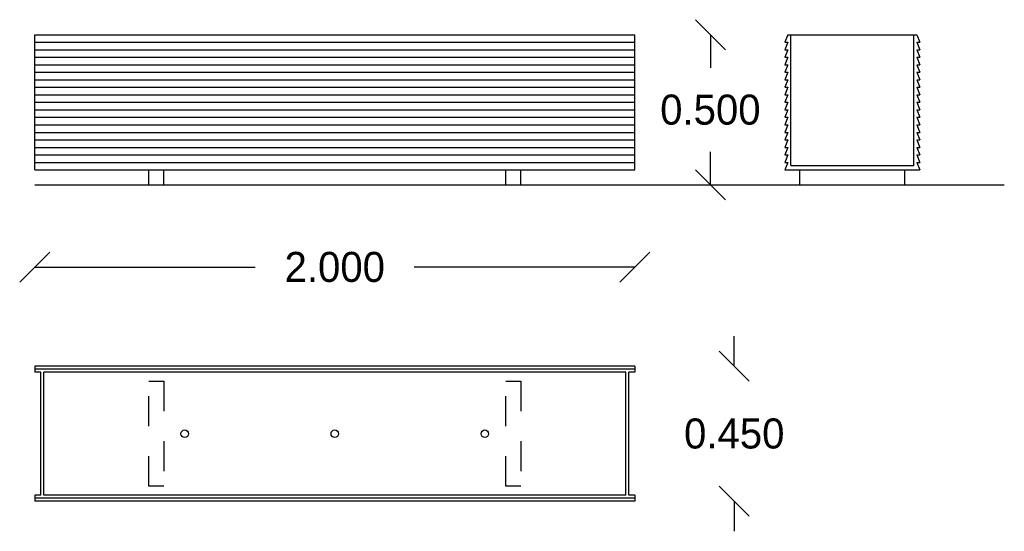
# Model space of a CAD drawing. Extents: x 14.48 to 17.76, y 3.16 to 4.87.
import ezdxf

# ---------------------------------------------------------------- set-up
doc = ezdxf.new("R2010")
doc.units = 0
doc.header["$LTSCALE"] = 0.1
doc.header["$MEASUREMENT"] = 0
doc.linetypes.add('HIDDEN', pattern=[0.375, 0.25, -0.125])
doc.layers.get('0').update_dxf_attribs({"linetype": 'CONTINUOUS'})
doc.layers.get('DEFPOINTS').update_dxf_attribs({"linetype": 'CONTINUOUS'})
doc.dimstyles.get("Standard").update_dxf_attribs({"dimtxt": 0.18, "dimasz": 0.18, "dimexe": 0.18, "dimexo": 0.0625, "dimgap": 0.09, "dimtad": 0, "dimtih": 1, "dimtoh": 1, "dimdec": 4, "dimzin": 0, "dimdsep": 46, "dimtxsty": 'Standard', "dimcen": 0.09, "dimadec": 0, "dimazin": 0, "dimtfac": 1, "dimtdec": 4, "dimtofl": 0, "dimtmove": 0, "dimatfit": 3, "dimfxl": 0, "dimtolj": 1, "dimtzin": 0, "dimarcsym": 0})

# ---------------------------------------------------------------- blocks, each defined once
blk = doc.blocks.new('_OBLIQUE')
at = {"color": 0, "linetype": 'ByBlock'}
blk.add_line((-0.5, -0.5), (0.5, 0.5), dxfattribs=at)
blk = doc.blocks.new('*D1')
at = {"color": 0, "linetype": 'ByBlock'}
for p, q in [((16.78, 4.818), (16.78, 4.708)), ((16.78, 4.318), (16.78, 4.428))]:
    blk.add_line(p, q, dxfattribs=at)
at = {"layer": 'DEFPOINTS', "color": 0, "linetype": 'ByBlock'}
for p in [(16.5283, 4.818), (16.1483, 4.318), (16.78, 4.318)]:
    blk.add_point(p, dxfattribs=at)
at = {"color": 0, "linetype": 'ByBlock', "xscale": 0.1, "yscale": 0.1, "zscale": 0.1}
for p, rotation in [((16.78, 4.818), 90), ((16.78, 4.318), 270)]:
    blk.add_blockref('_OBLIQUE', p, dxfattribs=dict(at, rotation=rotation))
at = {"color": 0, "linetype": 'ByBlock', "insert": (16.78, 4.568), "char_height": 0.1, "attachment_point": 5}
blk.add_mtext('\\A1;0.500', dxfattribs=at)
blk = doc.blocks.new('*D2')
at = {"color": 0, "linetype": 'ByBlock'}
for p, q in [((16.8596, 3.7147), (16.8596, 3.8147)), ((16.8596, 3.2647), (16.8596, 3.1647))]:
    blk.add_line(p, q, dxfattribs=at)
at = {"layer": 'DEFPOINTS', "color": 0, "linetype": 'ByBlock'}
for p in [(16.5283, 3.7147), (16.5283, 3.2647), (16.8596, 3.2647)]:
    blk.add_point(p, dxfattribs=at)
at = {"color": 0, "linetype": 'ByBlock', "xscale": 0.1, "yscale": 0.1, "zscale": 0.1}
for p, rotation in [((16.8596, 3.7147), 270), ((16.8596, 3.2647), 90)]:
    blk.add_blockref('_OBLIQUE', p, dxfattribs=dict(at, rotation=rotation))
at = {"color": 0, "linetype": 'ByBlock', "insert": (16.8596, 3.4897), "char_height": 0.1, "attachment_point": 5}
blk.add_mtext('\\A1;0.450', dxfattribs=at)
blk = doc.blocks.new('*D3')
at = {"color": 0, "linetype": 'ByBlock'}
for p, q in [((14.5283, 4.0442), (15.2633, 4.0442)), ((16.5283, 4.0442), (15.7933, 4.0442))]:
    blk.add_line(p, q, dxfattribs=at)
at = {"layer": 'DEFPOINTS', "color": 0, "linetype": 'ByBlock'}
for p in [(14.5283, 4.368), (16.5283, 4.368), (16.5283, 4.0442)]:
    blk.add_point(p, dxfattribs=at)
at = {"color": 0, "linetype": 'ByBlock', "xscale": 0.1, "yscale": 0.1, "zscale": 0.1, "rotation": 180}
blk.add_blockref('_OBLIQUE', (14.5283, 4.0442), dxfattribs=at)
at = {"color": 0, "linetype": 'ByBlock', "xscale": 0.1, "yscale": 0.1, "zscale": 0.1}
blk.add_blockref('_OBLIQUE', (16.5283, 4.0442), dxfattribs=at)
at = {"color": 0, "linetype": 'ByBlock', "insert": (15.5283, 4.0442), "char_height": 0.1, "attachment_point": 5}
blk.add_mtext('\\A1;2.000', dxfattribs=at)

msp = doc.modelspace()

# ---------------------------------------------------------------- linework, layer by layer
for p, q in [((14.5283, 4.368), (14.5283, 4.818)), ((14.5283, 4.818), (16.5283, 4.818)), ((14.5283, 4.793), (16.5283, 4.793)), ((16.5283, 4.368), (16.5283, 4.818)), ((17.0383, 4.818), (17.0283, 4.793)), ((17.0383, 4.793), (17.0283, 4.768)), ((17.0283, 4.793), (17.0383, 4.793)), ((17.0383, 4.818), (17.4683, 4.818)), ((17.0483, 4.383), (17.0483, 4.818)), ((17.4583, 4.383), (17.4583, 4.818)), ((17.4683, 4.818), (17.4783, 4.793)), ((17.4683, 4.793), (17.4783, 4.768)), ((17.4683, 4.793), (17.4783, 4.793)), ((14.5283, 4.768), (16.5283, 4.768)), ((17.0383, 4.768), (17.0283, 4.743)), ((17.0283, 4.768), (17.0383, 4.768)), ((17.4683, 4.768), (17.4783, 4.743)), ((17.4683, 4.768), (17.4783, 4.768)), ((14.5283, 4.743), (16.5283, 4.743)), ((17.0383, 4.743), (17.0283, 4.718)), ((17.0283, 4.743), (17.0383, 4.743)), ((17.4683, 4.743), (17.4783, 4.718)), ((17.4683, 4.743), (17.4783, 4.743)), ((14.5283, 4.718), (16.5283, 4.718)), ((14.5283, 4.693), (16.5283, 4.693)), ((17.0383, 4.718), (17.0283, 4.693)), ((17.0283, 4.718), (17.0383, 4.718)), ((17.0383, 4.693), (17.0283, 4.668)), ((17.0283, 4.693), (17.0383, 4.693)), ((17.4683, 4.718), (17.4783, 4.693)), ((17.4683, 4.718), (17.4783, 4.718)), ((17.4683, 4.693), (17.4783, 4.668)), ((17.4683, 4.693), (17.4783, 4.693)), ((14.5283, 4.668), (16.5283, 4.668)), ((17.0383, 4.668), (17.0283, 4.643)), ((17.0283, 4.668), (17.0383, 4.668)), ((17.4683, 4.668), (17.4783, 4.643)), ((17.4683, 4.668), (17.4783, 4.668)), ((14.5283, 4.643), (16.5283, 4.643)), ((17.0283, 4.643), (17.0383, 4.643)), ((17.0383, 4.643), (17.0283, 4.618)), ((17.4683, 4.643), (17.4783, 4.643)), ((17.4683, 4.643), (17.4783, 4.618)), ((14.5283, 4.618), (16.5283, 4.618)), ((17.0283, 4.618), (17.0383, 4.618)), ((17.0383, 4.618), (17.0283, 4.593)), ((17.4683, 4.618), (17.4783, 4.618)), ((17.4683, 4.618), (17.4783, 4.593)), ((14.5283, 4.593), (16.5283, 4.593)), ((14.5283, 4.568), (16.5283, 4.568)), ((17.0383, 4.593), (17.0283, 4.568)), ((17.0283, 4.593), (17.0383, 4.593)), ((17.0383, 4.568), (17.0283, 4.543)), ((17.0283, 4.568), (17.0383, 4.568)), ((17.4683, 4.593), (17.4783, 4.568)), ((17.4683, 4.593), (17.4783, 4.593)), ((17.4683, 4.568), (17.4783, 4.543)), ((17.4683, 4.568), (17.4783, 4.568)), ((14.5283, 4.543), (16.5283, 4.543)), ((17.0383, 4.543), (17.0283, 4.518)), ((17.0283, 4.543), (17.0383, 4.543)), ((17.4683, 4.543), (17.4783, 4.518)), ((17.4683, 4.543), (17.4783, 4.543)), ((14.5283, 4.518), (16.5283, 4.518)), ((17.0383, 4.518), (17.0283, 4.493)), ((17.0283, 4.518), (17.0383, 4.518)), ((17.4683, 4.518), (17.4783, 4.493)), ((17.4683, 4.518), (17.4783, 4.518)), ((14.5283, 4.493), (16.5283, 4.493)), ((14.5283, 4.468), (16.5283, 4.468)), ((17.0383, 4.493), (17.0283, 4.468)), ((17.0283, 4.493), (17.0383, 4.493)), ((17.0283, 4.468), (17.0383, 4.468)), ((17.0383, 4.468), (17.0283, 4.443)), ((17.4683, 4.493), (17.4783, 4.468)), ((17.4683, 4.493), (17.4783, 4.493)), ((17.4683, 4.468), (17.4783, 4.468)), ((17.4683, 4.468), (17.4783, 4.443)), ((14.5283, 4.443), (16.5283, 4.443)), ((17.0383, 4.443), (17.0283, 4.418)), ((17.0283, 4.443), (17.0383, 4.443)), ((17.4683, 4.443), (17.4783, 4.418)), ((17.4683, 4.443), (17.4783, 4.443)), ((14.5283, 4.418), (16.5283, 4.418)), ((17.0383, 4.418), (17.0283, 4.393)), ((17.0283, 4.418), (17.0383, 4.418)), ((17.4683, 4.418), (17.4783, 4.393)), ((17.4683, 4.418), (17.4783, 4.418)), ((14.5283, 4.393), (16.5283, 4.393)), ((14.5283, 4.368), (16.5283, 4.368)), ((14.9083, 4.318), (14.9083, 4.368)), ((14.9583, 4.318), (14.9583, 4.368)), ((16.0983, 4.318), (16.0983, 4.368)), ((16.1483, 4.318), (16.1483, 4.368)), ((17.0383, 4.393), (17.0283, 4.368)), ((17.0283, 4.393), (17.0383, 4.393)), ((17.0283, 4.368), (17.4783, 4.368)), ((17.0483, 4.383), (17.4583, 4.383)), ((17.0783, 4.318), (17.0783, 4.368)), ((17.4283, 4.318), (17.4283, 4.368)), ((17.4683, 4.393), (17.4783, 4.368)), ((17.4683, 4.393), (17.4783, 4.393)), ((14.5283, 4.318), (17.7596, 4.318)), ((16.5283, 3.7147), (14.5283, 3.7147)), ((14.5283, 3.7147), (14.5283, 3.6947)), ((16.5283, 3.7147), (16.5283, 3.6947)), ((16.5283, 3.7047), (14.5283, 3.7047)), ((14.5483, 3.6947), (14.5283, 3.6947)), ((14.5483, 3.2847), (14.5483, 3.6947)), ((14.5583, 3.2847), (14.5583, 3.6947)), ((16.4983, 3.6947), (14.5583, 3.6947)), ((16.4983, 3.2847), (16.4983, 3.6947)), ((16.5083, 3.2847), (16.5083, 3.6947)), ((16.5283, 3.6947), (16.5083, 3.6947)), ((14.5283, 3.2847), (14.5283, 3.2647)), ((14.5483, 3.2847), (14.5283, 3.2847)), ((16.4983, 3.2847), (14.5583, 3.2847)), ((16.5283, 3.2847), (16.5083, 3.2847)), ((16.5283, 3.2847), (16.5283, 3.2647)), ((16.5283, 3.2747), (14.5283, 3.2747)), ((16.5283, 3.2647), (14.5283, 3.2647))]:
    msp.add_line(p, q)
at = {"linetype": 'HIDDEN'}
for p, q in [((14.9083, 3.3147), (14.9083, 3.6647)), ((14.9083, 3.6647), (14.9583, 3.6647)), ((14.9583, 3.6647), (14.9583, 3.3147)), ((16.0983, 3.3147), (16.0983, 3.6647)), ((16.0983, 3.6647), (16.1483, 3.6647)), ((16.1483, 3.6647), (16.1483, 3.3147)), ((14.9583, 3.3147), (14.9083, 3.3147)), ((16.1483, 3.3147), (16.0983, 3.3147))]:
    msp.add_line(p, q, dxfattribs=at)
for centre in [(15.0283, 3.4897), (15.5283, 3.4897), (16.0283, 3.4897)]:
    msp.add_circle(centre, 0.0125)

# ---------------------------------------------------------------- dimensions: what is measured, and where the dimension line sits
for base, p1, p2, picture, middle in [((16.78, 4.318), (16.5283, 4.818), (16.1483, 4.318), '*D1', (16.78, 4.568)), ((16.8596, 3.2647), (16.5283, 3.7147), (16.5283, 3.2647), '*D2', (16.8596, 3.4897))]:
    dim = msp.add_linear_dim(base=base, p1=p1, p2=p2, angle=90, dimstyle='Standard', override={"dimtxt": 0.1, "dimasz": 0.1, "dimdec": 3, "dimblk1": 'OBLIQUE', "dimblk2": 'OBLIQUE', "dimsah": 1, "dimse1": 1, "dimse2": 1})
    dim.commit()
    dim.dimension.update_dxf_attribs({"geometry": picture, "text_midpoint": middle})
dim = msp.add_linear_dim(base=(16.5283, 4.0442), p1=(14.5283, 4.368), p2=(16.5283, 4.368), dimstyle='Standard', override={"dimtxt": 0.1, "dimasz": 0.1, "dimdec": 3, "dimblk1": 'OBLIQUE', "dimblk2": 'OBLIQUE', "dimsah": 1, "dimse1": 1, "dimse2": 1})
dim.commit()
dim.dimension.update_dxf_attribs({"geometry": '*D3', "text_midpoint": (15.5283, 4.0442)})

doc.saveas('drawing.dxf')
